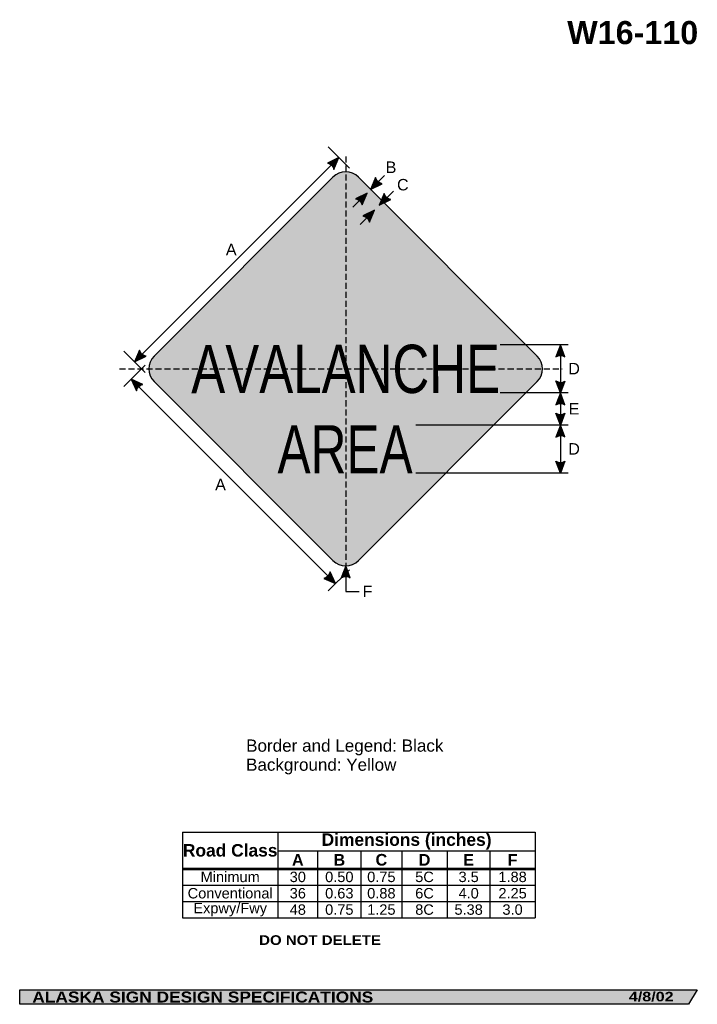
# Model space of a CAD drawing. Header units: feet. Extents: x 7 to 92, y 0 to 123.
import ezdxf
from ezdxf.enums import TextEntityAlignment as Align

# ---------------------------------------------------------------- set-up
doc = ezdxf.new("R2010")
doc.units = ezdxf.units.FT
doc.header["$MEASUREMENT"] = 0
doc.linetypes.add('DASHED2', pattern=[0.375, 0.25, -0.125])
doc.layers.add('Sign', color=7, linetype='Continuous')
doc.styles.add('ARIAL', font='arial.ttf')
doc.styles.add('ARIAL B', font='arialbd.ttf')
doc.styles.add('ARIAL BLACK B', font='ariblk.ttf')
doc.styles.add('ARIAL BLACK BI', font='ariblk.ttf')
doc.styles.add('FHWA SERIES C2000EX', font='txt')

# ---------------------------------------------------------------- blocks, each defined once
blk = doc.blocks.new('*T2')
at = {"color": 0, "linetype": 'ByBlock', "lineweight": -2, "transparency": 16777216}
for p, q in [((0, 0), (43.96297560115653, 0)), ((0, 0), (0, -10.683075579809)), ((11.9071627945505, 0), (11.9071627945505, -4.553775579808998)), ((43.96297560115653, 0), (43.96297560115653, -10.683075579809)), ((11.9071627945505, -2.3558341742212), (43.96297560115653, -2.3558341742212)), ((16.85422311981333, -2.3558341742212), (16.85422311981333, -4.553775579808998)), ((22.25542744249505, -2.3558341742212), (22.25542744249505, -4.553775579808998)), ((27.33004850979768, -2.3558341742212), (27.33004850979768, -4.553775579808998)), ((33.01336038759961, -2.3558341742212), (33.01336038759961, -4.553775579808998)), ((38.32618790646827, -2.3558341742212), (38.32618790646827, -4.553775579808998)), ((0, -4.553775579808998), (43.96297560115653, -4.553775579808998)), ((0, -4.598775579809), (43.96297560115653, -4.598775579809)), ((11.9071627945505, -4.598775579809), (11.9071627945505, -10.683075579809)), ((16.85422311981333, -4.598775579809), (16.85422311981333, -10.683075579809)), ((22.25542744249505, -4.598775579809), (22.25542744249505, -10.683075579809)), ((27.33004850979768, -4.598775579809), (27.33004850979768, -10.683075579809)), ((33.01336038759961, -4.598775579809), (33.01336038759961, -10.683075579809)), ((38.32618790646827, -4.598775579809), (38.32618790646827, -10.683075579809)), ((0, -6.611875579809), (43.96297560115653, -6.611875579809)), ((0, -8.647475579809), (43.96297560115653, -8.647475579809)), ((0, -10.683075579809), (43.96297560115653, -10.683075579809))]:
    blk.add_line(p, q, dxfattribs=at)
at = {"color": 18, "transparency": 16777216, "attachment_point": 5}
for s, insert, char_height, width, style in [('Road Class', (5.95358139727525, -2.288137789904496), 1.55, 11.7871627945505, 'ARIAL B'), ('Dimensions (inches)', (27.93506919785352, -1.1779170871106), 1.55, 31.93581280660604, 'ARIAL B'), ('A', (14.38069295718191, -3.466054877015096), 1.45, 4.827060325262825, 'ARIAL B'), ('B', (19.55482528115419, -3.466054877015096), 1.45, 5.281204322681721, 'ARIAL B'), ('C', (24.79273797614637, -3.466054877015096), 1.45, 4.954621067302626, 'ARIAL B'), ('D', (30.17170444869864, -3.466054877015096), 1.45, 5.563311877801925, 'ARIAL B'), ('E', (35.66977414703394, -3.466054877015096), 1.45, 5.19282751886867, 'ARIAL B'), ('F', (41.1445817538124, -3.466054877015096), 1.45, 5.516787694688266, 'ARIAL B'), ('Minimum', (5.95358139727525, -5.594075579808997), 1.3, 11.7871627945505, 'ARIAL'), ('30', (14.38069295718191, -5.594075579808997), 1.3, 4.827060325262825, 'ARIAL'), ('0.50', (19.55482528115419, -5.594075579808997), 1.3, 5.281204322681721, 'ARIAL'), ('0.75', (24.79273797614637, -5.594075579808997), 1.3, 4.954621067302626, 'ARIAL'), ('5C', (30.17170444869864, -5.594075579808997), 1.3, 5.563311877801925, 'ARIAL'), ('3.5', (35.66977414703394, -5.594075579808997), 1.3, 5.19282751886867, 'ARIAL'), ('1.88', (41.1445817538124, -5.594075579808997), 1.3, 5.516787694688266, 'ARIAL'), ('Conventional', (5.95358139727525, -7.629675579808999), 1.3, 11.7871627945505, 'ARIAL'), ('36', (14.38069295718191, -7.629675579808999), 1.3, 4.827060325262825, 'ARIAL'), ('0.63', (19.55482528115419, -7.629675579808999), 1.3, 5.281204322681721, 'ARIAL'), ('0.88', (24.79273797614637, -7.629675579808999), 1.3, 4.954621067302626, 'ARIAL'), ('6C', (30.17170444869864, -7.629675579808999), 1.3, 5.563311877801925, 'ARIAL'), ('4.0', (35.66977414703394, -7.629675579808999), 1.3, 5.19282751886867, 'ARIAL'), ('2.25', (41.1445817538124, -7.629675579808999), 1.3, 5.516787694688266, 'ARIAL'), ('Expwy/Fwy', (5.95358139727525, -9.665275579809), 1.3, 11.7871627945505, 'ARIAL'), ('48', (14.38069295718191, -9.665275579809), 1.3, 4.827060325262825, 'ARIAL'), ('0.75', (19.55482528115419, -9.665275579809), 1.3, 5.281204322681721, 'ARIAL'), ('1.25', (24.79273797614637, -9.665275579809), 1.3, 4.954621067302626, 'ARIAL'), ('8C', (30.17170444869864, -9.665275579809), 1.3, 5.563311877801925, 'ARIAL'), ('5.38', (35.66977414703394, -9.665275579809), 1.3, 5.19282751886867, 'ARIAL'), ('3.0', (41.1445817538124, -9.665275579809), 1.3, 5.516787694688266, 'ARIAL')]:
    blk.add_mtext(s, dxfattribs=dict(at, insert=insert, char_height=char_height, width=width, style=style))

msp = doc.modelspace()

# ---------------------------------------------------------------- hatches: boundary and pattern name
h = msp.add_hatch(color=256)
h.dxf.hatch_style = 1
edge = h.paths.add_edge_path()
edge.add_line((46.56393703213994, 104.3268297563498), (47.17702331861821, 105.7868980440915))
edge.add_line((47.17702331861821, 105.7868980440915), (45.74697724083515, 105.0828568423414))
edge.add_arc((45.59905345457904, 104.1035957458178), 0.9903705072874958, 13.026667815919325, 81.41004076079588, ccw=False)
h = msp.add_hatch(color=256)
h.dxf.hatch_style = 1
edge = h.paths.add_edge_path()
edge.add_line((51.73995471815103, 103.2971212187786), (51.12686843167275, 101.8370529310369))
edge.add_line((51.12686843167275, 101.8370529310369), (52.55691450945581, 102.541094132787))
edge.add_arc((52.70483829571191, 103.5203552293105), 0.9903705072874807, 193.0266678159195, 261.41004076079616, ccw=False)
h = msp.add_hatch(color=256)
h.dxf.hatch_style = 1
edge = h.paths.add_edge_path()
edge.add_line((50.08105674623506, 99.91847931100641), (50.69414303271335, 101.3785475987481))
edge.add_line((50.69414303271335, 101.3785475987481), (49.26409695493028, 100.674506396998))
edge.add_arc((49.11617316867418, 99.69524530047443), 0.9903705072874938, 13.026667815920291, 81.41004076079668, ccw=False)
h = msp.add_hatch(color=256)
h.dxf.hatch_style = 1
edge = h.paths.add_edge_path()
edge.add_line((52.82548332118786, 101.3203618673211), (52.21239703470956, 99.86029357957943))
edge.add_line((52.21239703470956, 99.86029357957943), (53.64244311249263, 100.5643347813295))
edge.add_arc((53.79036689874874, 101.543595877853), 0.9903705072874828, 193.0266678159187, 261.4100407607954, ccw=False)
h = msp.add_hatch(color=256)
h.dxf.hatch_style = 1
edge = h.paths.add_edge_path()
edge.add_line((50.99256157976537, 97.76585476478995), (51.60564786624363, 99.22592305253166))
edge.add_line((51.60564786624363, 99.22592305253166), (50.17560178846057, 98.52188185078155))
edge.add_arc((50.02767800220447, 97.542620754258), 0.9903705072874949, 13.026667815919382, 81.41004076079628, ccw=False)
h = msp.add_hatch(color=256)
h.dxf.hatch_style = 1
edge = h.paths.add_edge_path()
edge.add_line((75.33969515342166, 80.989597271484), (74.78124996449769, 82.47142491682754))
edge.add_line((74.78124996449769, 82.47142491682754), (74.2266619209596, 80.97705618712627))
edge.add_arc((74.79240824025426, 80.16418175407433), 0.9903705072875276, 56.453865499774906, 124.8372384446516, ccw=False)
h = msp.add_hatch(color=256)
h.dxf.hatch_style = 1
edge = h.paths.add_edge_path()
edge.add_line((22.33794833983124, 81.79480506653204), (21.72486205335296, 80.33473677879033))
edge.add_line((21.72486205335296, 80.33473677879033), (23.15490813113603, 81.03877798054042))
edge.add_arc((23.30283191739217, 82.01803907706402), 0.9903705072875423, 193.0266678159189, 261.4100407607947, ccw=False)
h = msp.add_hatch(color=256)
h.dxf.hatch_style = 1
edge = h.paths.add_edge_path()
edge.add_line((22.72928475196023, 77.5347157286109), (21.28659399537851, 78.18764572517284))
edge.add_line((21.28659399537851, 78.18764572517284), (21.95111929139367, 76.73881449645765))
edge.add_arc((22.92595137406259, 76.56406853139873), 0.9903705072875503, 101.45386549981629, 169.8372384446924, ccw=False)
h = msp.add_hatch(color=256)
h.dxf.hatch_style = 1
edge = h.paths.add_edge_path()
edge.add_line((75.33969515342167, 77.96106506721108), (74.78124996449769, 76.47923742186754))
edge.add_line((74.78124996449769, 76.47923742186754), (74.2266619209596, 77.97360615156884))
edge.add_arc((74.79240824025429, 78.78648058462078), 0.9903705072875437, 235.162761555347, 303.5461345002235)
h = msp.add_hatch(color=256)
h.dxf.hatch_style = 1
edge = h.paths.add_edge_path()
edge.add_line((75.33969515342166, 74.99740977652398), (74.78124996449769, 76.47923742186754))
edge.add_line((74.78124996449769, 76.47923742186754), (74.2266619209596, 74.98486869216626))
edge.add_arc((74.79240824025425, 74.17199425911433), 0.9903705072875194, 56.45386549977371, 124.837238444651, ccw=False)
h = msp.add_hatch(color=256)
h.dxf.hatch_style = 1
edge = h.paths.add_edge_path()
edge.add_line((75.33969515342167, 73.9610650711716), (74.78124996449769, 72.47923742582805))
edge.add_line((74.78124996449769, 72.47923742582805), (74.2266619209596, 73.97360615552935))
edge.add_arc((74.79240824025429, 74.7864805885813), 0.9903705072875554, 235.1627615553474, 303.5461345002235)
h = msp.add_hatch(color=256)
h.dxf.hatch_style = 1
edge = h.paths.add_edge_path()
edge.add_line((75.33969515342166, 70.9974097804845), (74.78124996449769, 72.47923742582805))
edge.add_line((74.78124996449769, 72.47923742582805), (74.2266619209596, 70.98486869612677))
edge.add_arc((74.79240824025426, 70.17199426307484), 0.9903705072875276, 56.453865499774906, 124.8372384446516, ccw=False)
h = msp.add_hatch(color=256)
h.dxf.hatch_style = 1
edge = h.paths.add_edge_path()
edge.add_line((75.33969515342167, 67.96366924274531), (74.78124996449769, 66.48184159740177))
edge.add_line((74.78124996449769, 66.48184159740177), (74.2266619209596, 67.97621032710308))
edge.add_arc((74.79240824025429, 68.789084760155), 0.9903705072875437, 235.162761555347, 303.5461345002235)
h = msp.add_hatch(color=256)
h.dxf.hatch_style = 1
edge = h.paths.add_edge_path()
edge.add_line((45.29976537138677, 53.38471238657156), (46.74245612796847, 52.73178239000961))
edge.add_line((46.74245612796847, 52.73178239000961), (46.07793083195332, 54.18061361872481))
edge.add_arc((45.10309874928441, 54.35535958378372), 0.9903705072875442, 281.45386549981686, 349.83723844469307, ccw=False)
h = msp.add_hatch(color=256)
h.dxf.hatch_style = 1
edge = h.paths.add_edge_path()
edge.add_line((48.58988918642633, 53.47138316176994), (48.03144399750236, 54.95321080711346))
edge.add_line((48.03144399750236, 54.95321080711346), (47.47685595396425, 53.45884207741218))
edge.add_arc((48.04260227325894, 52.64596764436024), 0.9903705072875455, 56.45386549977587, 124.8372384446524, ccw=False)
at = {"layer": 'Sign', "true_color": 0xffff00}
h = msp.add_hatch(color=2, dxfattribs=at)
edge = h.paths.add_edge_path(flags=0)
edge.add_spline(control_points=[(24.16659013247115, 81.06762350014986), (24.16659013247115, 81.06762350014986), (46.44045373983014, 103.3414871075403), (46.44045373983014, 103.3414871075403), (47.31854516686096, 104.2195785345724), (48.74434282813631, 104.2195785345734), (49.62243425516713, 103.3414871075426), (49.62243425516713, 103.3414871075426), (71.89629786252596, 81.06762350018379), (71.89629786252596, 81.06762350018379), (72.77438928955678, 80.18953207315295), (72.77438928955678, 78.76373441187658), (71.89629786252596, 77.88564298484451), (71.89629786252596, 77.88564298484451), (49.62243425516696, 55.61177937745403), (49.62243425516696, 55.61177937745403), (48.74434282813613, 54.73368795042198), (47.31854516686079, 54.73368795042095), (46.44045373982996, 55.61177937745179), (46.44045373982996, 55.61177937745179), (24.16659013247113, 77.88564298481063), (24.16659013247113, 77.88564298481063), (23.28849870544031, 78.76373441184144), (23.28849870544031, 80.18953207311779), (24.16659013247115, 81.06762350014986)], knot_values=[0, 0, 0, 0, 1, 1, 1, 2, 2, 2, 3, 3, 3, 4, 4, 4, 5, 5, 5, 6, 6, 6, 7, 7, 7, 8, 8, 8, 8], degree=3, periodic=0)
at = {"layer": 'Sign', "true_color": 0x000000}
h = msp.add_hatch(color=18, dxfattribs=at)
edge = h.paths.add_edge_path(flags=0)
edge.add_spline(control_points=[(24.84541264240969, 80.85549146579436), (24.84541264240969, 80.85549146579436), (46.65258577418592, 102.6626645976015), (46.65258577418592, 102.6626645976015), (47.41359834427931, 103.4236771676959), (48.64928965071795, 103.4236771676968), (49.41030222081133, 102.6626645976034), (49.41030222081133, 102.6626645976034), (71.2174753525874, 80.85549146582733), (71.2174753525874, 80.85549146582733), (71.9784879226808, 80.09447889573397), (71.9784879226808, 78.85878758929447), (71.2174753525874, 78.0977750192), (71.2174753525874, 78.0977750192), (49.41030222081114, 56.29060188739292), (49.41030222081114, 56.29060188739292), (48.64928965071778, 55.52958931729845), (47.41359834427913, 55.52958931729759), (46.65258577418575, 56.29060188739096), (46.65258577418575, 56.29060188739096), (24.84541264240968, 78.09777501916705), (24.84541264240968, 78.09777501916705), (24.0844000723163, 78.85878758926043), (24.0844000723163, 80.09447889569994), (24.84541264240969, 80.85549146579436)], knot_values=[0, 0, 0, 0, 1, 1, 1, 2, 2, 2, 3, 3, 3, 4, 4, 4, 5, 5, 5, 6, 6, 6, 7, 7, 7, 8, 8, 8, 8], degree=3, periodic=0)
at = {"layer": 'Sign', "true_color": 0xffff00}
h = msp.add_hatch(color=2, dxfattribs=at)
edge = h.paths.add_edge_path(flags=0)
edge.add_spline(control_points=[(25.77172252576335, 80.53729341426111), (25.77172252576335, 80.53729341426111), (46.97078382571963, 101.7363547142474), (46.97078382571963, 101.7363547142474), (47.55617811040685, 102.3217489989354), (48.50670988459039, 102.3217489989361), (49.09210416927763, 101.7363547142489), (49.09210416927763, 101.7363547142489), (70.29116546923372, 80.53729341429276), (70.29116546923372, 80.53729341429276), (70.87655975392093, 79.95189912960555), (70.87655975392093, 79.00136735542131), (70.29116546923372, 78.41597307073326), (70.29116546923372, 78.41597307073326), (49.09210416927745, 57.21691177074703), (49.09210416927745, 57.21691177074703), (48.50670988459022, 56.63151748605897), (47.55617811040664, 56.63151748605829), (46.97078382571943, 57.21691177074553), (46.97078382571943, 57.21691177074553), (25.77172252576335, 78.41597307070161), (25.77172252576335, 78.41597307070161), (25.18632824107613, 79.00136735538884), (25.18632824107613, 79.95189912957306), (25.77172252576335, 80.53729341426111)], knot_values=[0, 0, 0, 0, 1, 1, 1, 2, 2, 2, 3, 3, 3, 4, 4, 4, 5, 5, 5, 6, 6, 6, 7, 7, 7, 8, 8, 8, 8], degree=3, periodic=0)
at = {"layer": 'Sign', "true_color": 0xffffff}
msp.add_hatch(color=7, dxfattribs=at).paths.add_polyline_path([(49.86039122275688, 100.9680743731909), (50.69414303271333, 101.378547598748), (50.32618680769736, 100.5022578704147)])
at = {"layer": 'Sign', "true_color": 0x000000}
msp.add_hatch(color=18, dxfattribs=at).paths.add_polyline_path([(7.399373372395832, 2.133735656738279), (91.84195454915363, 2.133735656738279), (90.75006357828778, 0.3343149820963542), (7.402168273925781, 0.3343149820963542)], flags=0)

# ---------------------------------------------------------------- linework, layer by layer
for p, q in [((27.67656379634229, 21.79018592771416), (71.63953939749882, 21.79018592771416)), ((27.67656379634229, 17.28650693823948), (71.63953939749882, 17.28650693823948)), ((27.67656379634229, 17.13673174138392), (71.63953939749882, 17.13673174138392))]:
    msp.add_line(p, q)
for points in [[(46.56393703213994, 104.3268297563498), (47.17702331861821, 105.7868980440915), (45.74697724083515, 105.0828568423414, -0.307560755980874), (46.56393703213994, 104.3268297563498, -4.141293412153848)], [(51.73995471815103, 103.2971212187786), (51.12686843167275, 101.8370529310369), (52.55691450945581, 102.541094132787, -0.307560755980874), (51.73995471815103, 103.2971212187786, -4.141293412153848)], [(50.08105674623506, 99.91847931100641), (50.69414303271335, 101.3785475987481), (49.26409695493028, 100.674506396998, -0.307560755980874), (50.08105674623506, 99.91847931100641, -4.141293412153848)], [(52.82548332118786, 101.3203618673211), (52.21239703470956, 99.86029357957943), (53.64244311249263, 100.5643347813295, -0.307560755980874), (52.82548332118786, 101.3203618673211, -4.141293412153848)], [(50.99256157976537, 97.76585476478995), (51.60564786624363, 99.22592305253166), (50.17560178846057, 98.52188185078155, -0.307560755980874), (50.99256157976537, 97.76585476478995, -4.141293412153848)], [(75.33969515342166, 80.989597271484), (74.78124996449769, 82.47142491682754), (74.2266619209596, 80.97705618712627, -0.307560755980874), (75.33969515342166, 80.989597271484, -4.141293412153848)], [(22.33794833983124, 81.79480506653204), (21.72486205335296, 80.33473677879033), (23.15490813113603, 81.03877798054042, -0.307560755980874), (22.33794833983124, 81.79480506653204, -4.141293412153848)], [(22.72928475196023, 77.5347157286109), (21.28659399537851, 78.18764572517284), (21.95111929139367, 76.73881449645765, -0.307560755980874), (22.72928475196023, 77.5347157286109, -4.141293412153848)], [(75.33969515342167, 77.96106506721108), (74.78124996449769, 76.47923742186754), (74.2266619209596, 77.97360615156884, 0.307560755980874), (75.33969515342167, 77.96106506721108, 4.141293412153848)], [(75.33969515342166, 74.99740977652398), (74.78124996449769, 76.47923742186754), (74.2266619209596, 74.98486869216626, -0.307560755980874), (75.33969515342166, 74.99740977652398, -4.141293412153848)], [(75.33969515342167, 73.9610650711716), (74.78124996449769, 72.47923742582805), (74.2266619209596, 73.97360615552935, 0.307560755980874), (75.33969515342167, 73.9610650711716, 4.141293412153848)], [(75.33969515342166, 70.9974097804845), (74.78124996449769, 72.47923742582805), (74.2266619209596, 70.98486869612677, -0.307560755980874), (75.33969515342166, 70.9974097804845, -4.141293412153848)], [(75.33969515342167, 67.96366924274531), (74.78124996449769, 66.48184159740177), (74.2266619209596, 67.97621032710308, 0.307560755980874), (75.33969515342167, 67.96366924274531, 4.141293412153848)], [(45.29976537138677, 53.38471238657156), (46.74245612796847, 52.73178239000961), (46.07793083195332, 54.18061361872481, -0.307560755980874), (45.29976537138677, 53.38471238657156, -4.141293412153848)], [(48.58988918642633, 53.47138316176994), (48.03144399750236, 54.95321080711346), (47.47685595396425, 53.45884207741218, -0.307560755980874), (48.58988918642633, 53.47138316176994, -4.141293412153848)]]:
    msp.add_lwpolyline(points, format="xyb")
at = {"layer": 'Sign', "color": 18, "lineweight": -3, "true_color": 0x000000}
for p, q in [((48.47891002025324, 104.4850113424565), (45.82725959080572, 107.136661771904)), ((21.72486205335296, 80.33473677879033), (47.17702331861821, 105.7868980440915)), ((52.85045042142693, 103.5606349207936), (51.12686843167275, 101.837052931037)), ((48.92637607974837, 99.61078064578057), (50.69414303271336, 101.3785475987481)), ((53.98016398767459, 101.6280605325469), (52.21239703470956, 99.86029357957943)), ((49.83788091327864, 97.45815609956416), (51.60564786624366, 99.22592305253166)), ((75.7604296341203, 82.47142491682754), (67.2604296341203, 82.47142491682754)), ((74.78124996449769, 82.4766332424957), (74.78124996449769, 66.48184159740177)), ((23.02306589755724, 79.0291672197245), (20.37141546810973, 81.68081764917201)), ((23.02306589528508, 79.92409926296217), (20.37141546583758, 77.27244883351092)), ((21.28659399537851, 78.18764572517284), (46.74243811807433, 52.73180160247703)), ((75.7604296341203, 76.47923742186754), (67.2604296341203, 76.47923742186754)), ((75.7604296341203, 72.47923742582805), (56.76042963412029, 72.47923742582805)), ((75.7604296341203, 66.48184159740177), (56.76042963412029, 66.48184159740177)), ((48.4789100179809, 54.46825514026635), (45.8272595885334, 51.8166047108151)), ((48.03144399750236, 54.95321080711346), (48.03125310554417, 51.7578666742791)), ((48.03125310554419, 51.7578666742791), (49.71350316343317, 51.7578666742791))]:
    msp.add_line(p, q, dxfattribs=at)
at = {"layer": 'Sign', "color": 18, "linetype": 'DASHED2', "lineweight": -3, "ltscale": 3, "true_color": 0x000000}
for points in [[(48.03144399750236, 105.9349665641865), (48.03144399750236, 54.95321080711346)], [(19.83333334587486, 79.47663324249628), (75.00000001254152, 79.47663324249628)]]:
    msp.add_lwpolyline(points, dxfattribs=at)
at = {"layer": 'Sign', "color": 250, "lineweight": -3, "true_color": 0x1f1a17}
msp.add_lwpolyline([(7.399373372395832, 2.133735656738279), (91.84195454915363, 2.133735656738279), (90.75006357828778, 0.3343149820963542), (7.402168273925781, 0.3343149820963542)], close=True, dxfattribs=at)
at = {"layer": 'Sign', "color": 18, "lineweight": -3, "true_color": 0x000000}
msp.add_open_spline([(24.16659013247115, 81.06762350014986), (24.16659013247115, 81.06762350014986), (46.44045373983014, 103.3414871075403), (46.44045373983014, 103.3414871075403), (47.31854516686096, 104.2195785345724), (48.74434282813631, 104.2195785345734), (49.62243425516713, 103.3414871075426), (49.62243425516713, 103.3414871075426), (71.89629786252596, 81.06762350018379), (71.89629786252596, 81.06762350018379), (72.77438928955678, 80.18953207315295), (72.77438928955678, 78.76373441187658), (71.89629786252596, 77.88564298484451), (71.89629786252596, 77.88564298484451), (49.62243425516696, 55.61177937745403), (49.62243425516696, 55.61177937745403), (48.74434282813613, 54.73368795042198), (47.31854516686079, 54.73368795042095), (46.44045373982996, 55.61177937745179), (46.44045373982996, 55.61177937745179), (24.16659013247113, 77.88564298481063), (24.16659013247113, 77.88564298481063), (23.28849870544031, 78.76373441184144), (23.28849870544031, 80.18953207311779), (24.16659013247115, 81.06762350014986)], degree=3, knots=[0, 0, 0, 0, 1, 1, 1, 2, 2, 2, 3, 3, 3, 4, 4, 4, 5, 5, 5, 6, 6, 6, 7, 7, 7, 8, 8, 8, 8], dxfattribs=at)

# ---------------------------------------------------------------- block references
msp.add_blockref('*T2', (27.67656379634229, 21.79018592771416))

# ---------------------------------------------------------------- texts
at = {"layer": 'Sign', "color": 18, "true_color": 0x000000}
for s, height, style, p, p2 in [('W16-110', 2.879075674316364, 'ARIAL B', (75.63316090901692, 119.9232647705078), (91.95316012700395, 119.9232647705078)), ('B', 1.438096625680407, 'ARIAL', (53.00566235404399, 103.8706631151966), (54.34566234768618, 103.8706631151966)), ('C', 1.427342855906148, 'ARIAL', (54.42232902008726, 101.7039964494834), (55.86232907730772, 101.7039964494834)), ('A', 1.434945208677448, 'ARIAL', (33.08899569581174, 93.62066311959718), (34.42899568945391, 93.62066311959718)), ('D', 1.427342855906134, 'ARIAL', (75.76607901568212, 78.79663324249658), (77.20607907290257, 78.79663324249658)), ('E', 1.438096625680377, 'ARIAL', (75.8077456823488, 73.79663325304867), (77.14774567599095, 73.79663325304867)), ('AREA', 5.997383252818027, 'FHWA SERIES C2000EX', (39.53144399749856, 66.46621658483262), (56.36477733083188, 66.46621658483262)), ('D', 1.427342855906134, 'ARIAL', (75.76607901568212, 68.79663326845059), (77.20607907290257, 68.79663326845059)), ('A', 1.434945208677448, 'ARIAL', (31.75566236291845, 64.34982979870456), (33.09566235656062, 64.34982979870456)), ('F', 1.429672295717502, 'ARIAL', (50.14107902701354, 51.05816313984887), (51.36107905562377, 51.05816313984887)), ('Border and Legend: Black', 1.522193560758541, 'ARIAL', (35.61462273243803, 31.79633976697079), (60.20438255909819, 31.79633976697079)), ('Background: Yellow', 1.516371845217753, 'ARIAL', (35.61462273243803, 29.42420109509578), (54.33757414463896, 29.42420109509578))]:
    msp.add_text(s, height=height, dxfattribs=dict(at, style=style)).set_placement(p, p2, align=Align.ALIGNED)
at = {"layer": 'Sign', "color": 18, "true_color": 0x000000, "style": 'FHWA SERIES C2000EX'}
msp.add_text('AVALANCHE', height=6.011706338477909, rotation=0.0426540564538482, dxfattribs=at).set_placement((28.78144399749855, 76.4505915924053), (67.2604296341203, 76.47923742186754), align=Align.ALIGNED)
at = {"layer": 'Sign', "color": 7, "true_color": 0xffffff}
for s, height, style, p, p2 in [('DO NOT DELETE', 1.20768077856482, 'ARIAL BLACK B', (37.23872375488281, 7.726544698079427), (52.42205556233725, 7.726544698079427)), ('ALASKA SIGN DESIGN SPECIFICATIONS', 1.370356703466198, 'ARIAL BLACK BI', (8.970644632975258, 0.55754778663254), (51.45731099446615, 0.55754778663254)), ('4/8/02', 1.18380937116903, 'ARIAL BLACK BI', (83.30778503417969, 0.7043380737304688), (88.88444773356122, 0.7043380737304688))]:
    msp.add_text(s, height=height, dxfattribs=dict(at, style=style)).set_placement(p, p2, align=Align.ALIGNED)

doc.saveas('drawing.dxf')
